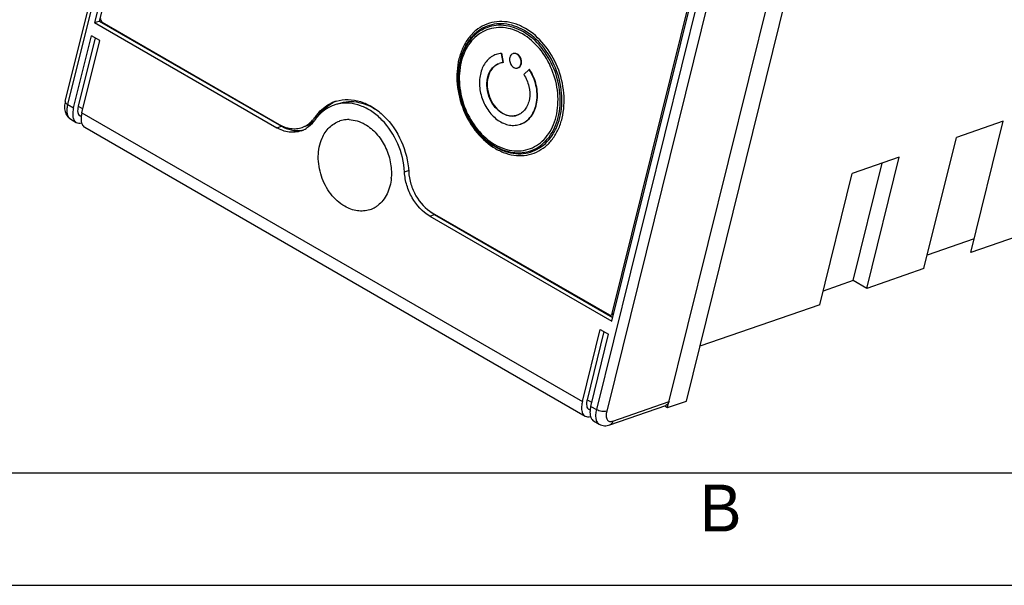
# Model space of a CAD drawing. Header units: millimetres. Extents: x 0 to 420, y 0 to 297.
# Tile 2 of 25: x 119 to 171, y 0 to 30. Entities that reach past the tile are written whole.
import ezdxf

# ---------------------------------------------------------------- set-up
doc = ezdxf.new("R2010")
doc.units = ezdxf.units.MM
doc.header["$LTSCALE"] = 23.1
doc.layers.get('0').update_dxf_attribs({"linetype": 'CONTINUOUS'})
doc.layers.add('3_ALL_AXES', color=7, linetype='CONTINUOUS')
doc.styles.add('TEXTSTYLE_2', font='trium.ttf')

msp = doc.modelspace()

# ---------------------------------------------------------------- linework, layer by layer
at = {"color": 7, "linetype": 'CONTINUOUS'}
for p, q in [((121.10411, 25.84429), (137.21218, 90.94429)), ((154.24125, 9.83758), (170.86894, 77.03758)), ((153.24125, 9.49117), (169.86894, 76.69117)), ((150.28751, 14.50478), (155.4317, 35.29478)), ((122.66794, 30.03857), (132.38503, 24.42841)), ((122.91794, 30.12518), (132.63503, 24.51501)), ((123.07287, 30.05716), (132.51967, 24.60305)), ((195.9656, 26.96783), (169.4156, 17.77064)), ((121.3924, 24.88219), (121.69211, 24.70915)), ((171.14765, 24.77064), (168.64765, 23.90461)), ((169.4156, 17.77064), (171.14765, 24.77064)), ((122.14211, 24.44934), (148.84269, 9.03376)), ((166.9156, 16.90461), (168.64765, 23.90461)), ((165.59765, 22.84806), (163.09765, 21.98204)), ((163.8656, 15.84806), (165.59765, 22.84806)), ((163.1456, 16.26376), (164.69765, 22.53629)), ((161.3656, 14.98204), (163.09765, 21.98204)), ((140.55143, 19.71354), (150.26852, 14.10337)), ((140.68607, 19.88818), (150.13287, 14.43406)), ((140.80143, 19.80014), (150.31852, 14.30544)), ((169.5956, 18.4981), (167.0956, 17.63208)), ((166.9156, 16.90461), (163.8656, 15.84806)), ((163.1456, 16.26376), (161.5456, 15.7095)), ((163.8656, 15.84806), (163.1456, 16.26376)), ((161.3656, 14.98204), (154.9656, 12.76501)), ((150.21988, 14.42288), (150.35955, 14.47126)), ((150.15012, 8.56218), (153.15012, 9.60141)), ((153.08774, 9.5798), (153.24125, 9.49117)), ((153.24125, 9.49117), (154.24125, 9.83758)), ((149.29269, 8.77395), (149.5924, 8.60091)), ((18, 6), (414, 6))]:
    msp.add_line(p, q, dxfattribs=at)
at = {"color": 9, "linetype": 'CONTINUOUS'}
for p, q in [((121.2424, 25.66161), (137.35047, 90.76161)), ((165.55047, 74.48033), (149.4424, 9.38033)), ((166.10047, 74.39373), (149.9924, 9.29373)), ((132.38503, 24.42841), (132.63503, 24.51501)), ((139.20227, 22.06489), (139.42158, 22.14086)), ((140.55143, 19.71354), (140.80143, 19.80014)), ((150.28751, 14.50478), (150.37538, 14.53522)), ((150.31919, 8.76694), (153.31919, 9.80617))]:
    msp.add_line(p, q, dxfattribs=at)
at = {"color": 2, "linetype": 'CONTINUOUS'}
msp.add_line((0, 0), (420, 0), dxfattribs=at)
at = {"color": 7, "linetype": 'CONTINUOUS'}
for centre, radius, start, end in [((136.07118, 23.81562), 1.92385, 102.553171, 109.091506), ((136.37683, 23.48153), 2.37983, 140.596343, 145.520345), ((136.28409, 23.55769), 2.25983, 135.56335, 140.595942), ((136.19738, 23.45181), 1.40892, 107.912347, 109.23701), ((136.2035, 23.42861), 1.43288, 94.690754, 107.860143), ((136.20841, 23.36671), 1.49497, 88.298453, 94.684087), ((133.49262, 25.64739), 1.37516, 278.081332, 283.325569), ((133.24883, 25.53549), 1.34911, 289.09778, 294.114047), ((133.24412, 25.54601), 1.36064, 294.113763, 296.622205), ((133.23594, 25.56196), 1.37857, 296.629028, 301.330842), ((133.22693, 25.57703), 1.39612, 301.325384, 302.757492), ((135.7111, 21.98156), 2.79514, 355.083101, 355.739871), ((136.91229, 21.39014), 1.40892, 287.912347, 289.237015), ((136.90713, 21.4014), 1.42125, 289.283563, 301.169832), ((136.8772, 21.45041), 1.47868, 301.179329, 307.653648), ((141.97258, 21.7996), 2.31767, 231.05873, 236.073211), ((141.8692, 21.64783), 2.13403, 236.101991, 239.976629)]:
    msp.add_arc(centre, radius, start, end, dxfattribs=at)
for points, knots in [([(122.98751, 30.26644), (122.97792, 30.22769), (122.98709, 30.14393), (123.03911, 30.07666), (123.07287, 30.05716)], [0, 0, 0, 0, 0.50591329, 1, 1, 1, 1]), ([(121.10411, 25.84429), (121.08158, 25.75327), (121.05329, 25.57146), (121.07525, 25.29889), (121.18235, 25.05059), (121.31597, 24.92631), (121.3924, 24.88219)], [0, 0, 0, 0, 0.26169977, 0.50956417, 0.75370301, 1, 1, 1, 1]), ([(139.20227, 22.06489), (139.17283, 22.58064), (138.92591, 23.59719), (138.22459, 24.67942), (137.4812, 25.30738), (136.88219, 25.61935), (136.26098, 25.76268), (135.84706, 25.73669), (135.65304, 25.69348)], [0, 0, 0, 0, 0.27322099, 0.54106581, 0.66669979, 0.78450006, 0.89486917, 1, 1, 1, 1]), ([(135.69193, 25.72025), (135.86153, 25.77898), (136.22519, 25.84946), (136.78967, 25.80191), (137.3509, 25.60785), (137.69681, 25.39416), (137.86246, 25.26877)], [0, 0, 0, 0, 0.23369437, 0.47496331, 0.72948825, 1, 1, 1, 1]), ([(135.44193, 25.63365), (135.29844, 25.58396), (135.01914, 25.44793), (134.77945, 25.25084), (134.67052, 25.13984)], [0, 0, 0, 0, 0.4940207, 1, 1, 1, 1]), ([(134.41507, 24.82878), (134.38545, 24.78568), (134.26296, 24.62362), (134.10917, 24.48453), (133.98235, 24.40293)], [0, 0, 0, 0, 0.25750011, 1, 1, 1, 1]), ([(134.80254, 23.86739), (134.89482, 24.07863), (135.08608, 24.37244), (135.43679, 24.65217), (135.63262, 24.74697), (135.73317, 24.78206)], [0, 0, 0, 0, 0.51705334, 0.76113056, 1, 1, 1, 1]), ([(136.2528, 24.86102), (136.39621, 24.85682), (136.69149, 24.80601), (136.96427, 24.68458), (137.0961, 24.60847)], [0, 0, 0, 0, 0.48519482, 1, 1, 1, 1]), ([(133.69023, 24.26063), (133.58888, 24.22554), (133.37434, 24.17911), (132.92076, 24.18829), (132.5873, 24.31163), (132.38503, 24.42841)], [0, 0, 0, 0, 0.23802808, 0.48164634, 1, 1, 1, 1]), ([(132.63503, 24.51501), (132.79816, 24.42083), (133.14036, 24.28029), (133.51247, 24.26123), (133.68594, 24.28588)], [0, 0, 0, 0, 0.51809219, 1, 1, 1, 1]), ([(137.0961, 24.60847), (137.32109, 24.47858), (137.74069, 24.12431), (138.12179, 23.549), (138.33946, 23.02548), (138.48799, 22.47922), (138.51921, 22.05168), (138.49851, 21.77392)], [0, 0, 0, 0, 0.23535247, 0.48804171, 0.61788296, 0.7476713, 1, 1, 1, 1]), ([(136.01357, 20.23347), (135.72643, 20.39925), (135.20634, 20.88218), (134.71724, 21.82554), (134.54244, 22.87115), (134.67087, 23.56597), (134.80254, 23.86739)], [0, 0, 0, 0, 0.24120873, 0.50133859, 0.76070933, 1, 1, 1, 1]), ([(138.49595, 21.74198), (138.47087, 21.45043), (138.36535, 21.02223), (138.07056, 20.54666), (137.88213, 20.35807), (137.78051, 20.27971)], [0, 0, 0, 0, 0.52626153, 0.76922395, 1, 1, 1, 1]), ([(140.55143, 19.71354), (140.16159, 19.93861), (139.66931, 20.48298), (139.30317, 21.34385), (139.21597, 21.82476), (139.20227, 22.06489)], [0, 0, 0, 0, 0.48248983, 0.74220142, 1, 1, 1, 1]), ([(137.34562, 20.04951), (137.24152, 20.01586), (137.02187, 19.97239), (136.55931, 19.98746), (136.21997, 20.11431), (136.01357, 20.23347)], [0, 0, 0, 0, 0.23793255, 0.48167166, 1, 1, 1, 1]), ([(150.13287, 14.43406), (150.14635, 14.42628), (150.17522, 14.41546), (150.2063, 14.41818), (150.21988, 14.42288)], [0, 0, 0, 0, 0.51987736, 1, 1, 1, 1]), ([(150.21988, 14.42288), (150.23624, 14.42854), (150.26746, 14.45145), (150.28289, 14.4861), (150.28751, 14.50478)], [0, 0, 0, 0, 0.47345368, 1, 1, 1, 1]), ([(153.31919, 9.80617), (153.30764, 9.75946), (153.26906, 9.67283), (153.191, 9.61556), (153.15012, 9.60141)], [0, 0, 0, 0, 0.52654632, 1, 1, 1, 1]), ([(149.5924, 8.60091), (149.67538, 8.553), (149.867, 8.49823), (150.06037, 8.53108), (150.15012, 8.56218)], [0, 0, 0, 0, 0.50218892, 1, 1, 1, 1])]:
    msp.add_open_spline(points, degree=3, knots=knots, dxfattribs=at)
at = {"color": 9, "linetype": 'CONTINUOUS'}
for points, knots in [([(145.65386, 29.7263), (145.47925, 29.82711), (145.11925, 29.99165), (144.55122, 30.11186), (143.99185, 30.09181), (143.46523, 29.9303), (142.99465, 29.63421), (142.5996, 29.2177), (142.29429, 28.69909), (142.01408, 27.88164), (141.94818, 26.72463), (142.28927, 25.35222), (142.99517, 24.14407), (143.68892, 23.52821), (144.06632, 23.31032)], [0, 0, 0, 0, 0.059913, 0.11664336, 0.17104057, 0.22444887, 0.27843187, 0.33442379, 0.3934283, 0.45588404, 0.58978266, 0.73099832, 0.87050344, 1, 1, 1, 1]), ([(145.60008, 29.61716), (145.43086, 29.71485), (145.08196, 29.87432), (144.53146, 29.99083), (143.98935, 29.97139), (143.47898, 29.81487), (143.02293, 29.52791), (142.64007, 29.12425), (142.34418, 28.62165), (142.07262, 27.82943), (142.00874, 26.70812), (142.33932, 25.37806), (143.02342, 24.20719), (143.69577, 23.61033), (144.06152, 23.39917)], [0, 0, 0, 0, 0.05991298, 0.11664399, 0.17104091, 0.22444916, 0.2784321, 0.33442396, 0.39342842, 0.45588411, 0.58978261, 0.73099814, 0.87050318, 1, 1, 1, 1]), ([(145.54431, 29.54482), (145.37824, 29.6407), (145.03585, 29.79718), (144.49561, 29.91152), (143.96361, 29.89244), (143.46277, 29.73884), (143.01522, 29.45724), (142.6395, 29.0611), (142.34914, 28.56788), (142.08264, 27.79043), (142.01996, 26.69004), (142.34436, 25.38479), (143.01571, 24.23577), (143.67551, 23.65004), (144.03445, 23.44281)], [0, 0, 0, 0, 0.05991395, 0.11664562, 0.17104198, 0.22444991, 0.27843272, 0.33442446, 0.39342872, 0.45588421, 0.58978224, 0.73099738, 0.87050145, 1, 1, 1, 1]), ([(145.49052, 29.43568), (145.32984, 29.52844), (144.99856, 29.67986), (144.47586, 29.79048), (143.96112, 29.77202), (143.47652, 29.6234), (143.0435, 29.35094), (142.67997, 28.96766), (142.39903, 28.49044), (142.14118, 27.73822), (142.08053, 26.67353), (142.39441, 25.41063), (143.04397, 24.29889), (143.68237, 23.73216), (144.02966, 23.53166)], [0, 0, 0, 0, 0.05991397, 0.11664502, 0.17104165, 0.22444963, 0.2784325, 0.33442429, 0.3934286, 0.45588415, 0.5897823, 0.73099756, 0.87050171, 1, 1, 1, 1]), ([(144.02966, 23.53166), (144.19033, 23.43889), (144.52161, 23.28747), (145.04432, 23.17685), (145.55906, 23.19531), (146.04365, 23.34393), (146.47668, 23.6164), (146.84021, 23.99968), (147.12115, 24.4769), (147.379, 25.22912), (147.43965, 26.2938), (147.12577, 27.5567), (146.4762, 28.66844), (145.83781, 29.23517), (145.49052, 29.43568)], [0, 0, 0, 0, 0.05991397, 0.11664502, 0.17104165, 0.22444963, 0.2784325, 0.33442429, 0.3934286, 0.45588415, 0.5897823, 0.73099756, 0.87050171, 1, 1, 1, 1]), ([(144.03445, 23.44281), (144.20052, 23.34693), (144.54291, 23.19044), (145.08314, 23.0761), (145.61514, 23.09518), (146.11599, 23.24878), (146.56353, 23.53039), (146.93925, 23.92652), (147.22962, 24.41975), (147.49611, 25.19719), (147.55879, 26.29758), (147.23439, 27.60283), (146.56304, 28.75185), (145.90324, 29.33759), (145.54431, 29.54482)], [0, 0, 0, 0, 0.05991414, 0.11664494, 0.17104167, 0.22444972, 0.27843258, 0.33442442, 0.39342873, 0.45588427, 0.58978232, 0.73099748, 0.87050163, 1, 1, 1, 1]), ([(144.06152, 23.39917), (144.23074, 23.30147), (144.57964, 23.14201), (145.13013, 23.02549), (145.67224, 23.04493), (146.18262, 23.20145), (146.63867, 23.48841), (147.02153, 23.89207), (147.31742, 24.39467), (147.58898, 25.18689), (147.65285, 26.3082), (147.32228, 27.63827), (146.63817, 28.80913), (145.96583, 29.40599), (145.60008, 29.61716)], [0, 0, 0, 0, 0.05991316, 0.11664329, 0.17104061, 0.22444898, 0.27843195, 0.33442393, 0.39342844, 0.45588416, 0.58978269, 0.73099824, 0.87050337, 1, 1, 1, 1]), ([(144.06632, 23.31032), (144.24093, 23.20951), (144.60093, 23.04496), (145.16896, 22.92475), (145.72833, 22.9448), (146.25495, 23.10631), (146.72553, 23.4024), (147.12058, 23.81892), (147.42589, 24.33752), (147.70609, 25.15497), (147.772, 26.31198), (147.4309, 27.6844), (146.72501, 28.89254), (146.03126, 29.50841), (145.65386, 29.7263)], [0, 0, 0, 0, 0.059913, 0.11664336, 0.17104057, 0.22444887, 0.27843187, 0.33442379, 0.3934283, 0.45588404, 0.58978266, 0.73099832, 0.87050344, 1, 1, 1, 1]), ([(121.10412, 25.84429), (121.10062, 25.83012), (121.10292, 25.79613), (121.13111, 25.74829), (121.17896, 25.70187), (121.21954, 25.67481), (121.2424, 25.66161)], [0, 0, 0, 0, 0.18059754, 0.39939768, 0.67343488, 1, 1, 1, 1]), ([(121.3924, 24.88219), (121.34604, 24.90894), (121.26173, 24.99693), (121.20069, 25.18318), (121.19325, 25.41224), (121.22109, 25.5755), (121.2424, 25.66161)], [0, 0, 0, 0, 0.19064362, 0.4136824, 0.68404612, 1, 1, 1, 1]), ([(149.4424, 9.38033), (149.42109, 9.29422), (149.39325, 9.13097), (149.40069, 8.9019), (149.46173, 8.71565), (149.54604, 8.62767), (149.5924, 8.60091)], [0, 0, 0, 0, 0.31595388, 0.5863176, 0.80935638, 1, 1, 1, 1]), ([(149.9924, 9.29373), (149.95455, 9.28062), (149.86484, 9.26882), (149.67597, 9.28348), (149.52941, 9.3301), (149.4424, 9.38033)], [0, 0, 0, 0, 0.2115601, 0.46936172, 1, 1, 1, 1]), ([(149.9924, 9.29373), (149.97188, 9.21081), (149.95434, 9.08874), (149.97522, 8.93773), (150.01039, 8.85009), (150.0664, 8.78495), (150.17059, 8.73403), (150.26292, 8.74744), (150.31919, 8.76694)], [0, 0, 0, 0, 0.32316216, 0.45714761, 0.57295223, 0.67569954, 0.77472767, 1, 1, 1, 1]), ([(150.31919, 8.76694), (150.30764, 8.72023), (150.26906, 8.6336), (150.191, 8.57633), (150.15012, 8.56218)], [0, 0, 0, 0, 0.52654633, 1, 1, 1, 1])]:
    msp.add_open_spline(points, degree=3, knots=knots, dxfattribs=at)
at = {"layer": '3_ALL_AXES', "color": 7, "linetype": 'CONTINUOUS'}
for p, q in [((136.52435, 86.03857), (122.66794, 30.03857)), ((136.72435, 85.9231), (122.91794, 30.12518)), ((150.26852, 14.10337), (164.12493, 70.10337)), ((122.66794, 30.03857), (122.91794, 30.12518)), ((121.54211, 25.48857), (122.49473, 29.33857)), ((122.69473, 29.2231), (121.79211, 25.57518)), ((121.99211, 25.22877), (122.94473, 29.07877)), ((122.94473, 29.07877), (122.49473, 29.33857)), ((144.39063, 28.40343), (144.37063, 28.3965)), ((144.46528, 27.90467), (144.37063, 28.3965)), ((144.48528, 27.9116), (144.39063, 28.40343)), ((145.00617, 28.38531), (144.98617, 28.37838)), ((144.11511, 28.34557), (144.09511, 28.33864)), ((144.48528, 27.9116), (144.46528, 27.90467)), ((145.26803, 27.62938), (145.24803, 27.62245)), ((145.84847, 27.54328), (145.5645, 27.27003)), ((145.86847, 27.5502), (145.84847, 27.54328)), ((121.95505, 25.01922), (121.89211, 25.05556)), ((145.40507, 24.62177), (145.38507, 24.61484)), ((148.69269, 9.81318), (149.64532, 13.66318)), ((149.64532, 13.66318), (150.09532, 13.40337)), ((149.84532, 13.54771), (148.94269, 9.89978)), ((149.14269, 9.55337), (150.09532, 13.40337)), ((149.10564, 9.34382), (149.04269, 9.38017))]:
    msp.add_line(p, q, dxfattribs=at)
at = {"layer": '3_ALL_AXES', "color": 9, "linetype": 'CONTINUOUS'}
for p, q in [((121.2424, 25.66161), (121.54211, 25.48857)), ((121.79211, 25.57518), (122.04211, 25.43084)), ((121.99211, 25.22877), (148.69269, 9.81318)), ((134.56437, 25.02869), (134.41437, 24.97673)), ((149.19269, 9.75544), (148.94269, 9.89978)), ((149.14269, 9.55337), (149.4424, 9.38033))]:
    msp.add_line(p, q, dxfattribs=at)
at = {"layer": '3_ALL_AXES', "color": 7, "linetype": 'CONTINUOUS'}
for centre, radius, start, end in [((144.46349, 27.27063), 1.1297, 94.714799, 109.030334), ((144.53439, 27.06731), 0.8402, 94.718094, 109.0348), ((136.14795, 23.91984), 2.01052, 110.449019, 116.626946), ((136.3062, 23.95491), 2.02932, 116.62126, 117.408222), ((136.29881, 23.97), 2.01252, 111.471153, 116.625716), ((136.14274, 23.93278), 1.99658, 109.095975, 110.43845), ((136.14441, 23.92789), 2.00175, 106.909938, 109.095391), ((133.16222, 25.83272), 1.51665, 318.615934, 321.229432), ((133.36193, 25.83984), 1.44972, 311.62203, 318.646947), ((133.1238, 25.86326), 1.56573, 321.238702, 325.513953), ((136.46955, 23.56492), 2.49338, 140.095187, 145.51284), ((133.31734, 25.65617), 1.2807, 289.168187, 304.302006)]:
    msp.add_arc(centre, radius, start, end, dxfattribs=at)
for points, knots in [([(144.98618, 28.37837), (144.94529, 28.36424), (144.86723, 28.30695), (144.82866, 28.22032), (144.8171, 28.17362)], [0, 0, 0, 0, 0.47346611, 1, 1, 1, 1]), ([(145.4171, 27.82721), (145.43445, 27.89734), (145.43081, 28.05034), (145.35136, 28.22084), (145.25043, 28.32404), (145.16448, 28.37505), (145.07335, 28.39616), (145.01329, 28.38773), (144.98618, 28.37837)], [0, 0, 0, 0, 0.26336695, 0.53595899, 0.6651366, 0.78493385, 0.89542977, 1, 1, 1, 1]), ([(145.4371, 27.83414), (145.45445, 27.90426), (145.45082, 28.05727), (145.37135, 28.22775), (145.27044, 28.33099), (145.18448, 28.38201), (145.09335, 28.40307), (145.03328, 28.39467), (145.00618, 28.38529)], [0, 0, 0, 0, 0.26334793, 0.53595343, 0.66513669, 0.78494608, 0.89543605, 1, 1, 1, 1]), ([(144.09513, 28.33858), (144.00347, 28.30687), (143.82539, 28.21733), (143.5145, 27.94311), (143.24757, 27.43878), (143.16589, 26.72458), (143.30885, 25.98085), (143.65665, 25.3081), (144.16262, 24.79749), (144.68437, 24.56639), (145.09821, 24.54338), (145.29349, 24.5831), (145.38507, 24.61484)], [0, 0, 0, 0, 0.05369433, 0.10887048, 0.22737073, 0.35932312, 0.5000162, 0.64070878, 0.77265878, 0.89115347, 0.94633847, 1, 1, 1, 1]), ([(145.21982, 25.09188), (145.1517, 25.06827), (145.00647, 25.03868), (144.69865, 25.05581), (144.31057, 25.22771), (143.93425, 25.6075), (143.6755, 26.10786), (143.56923, 26.66106), (143.62993, 27.19228), (143.82847, 27.56741), (144.05971, 27.77139), (144.19219, 27.83798), (144.26037, 27.86157)], [0, 0, 0, 0, 0.05365965, 0.10884559, 0.227339, 0.35928914, 0.49997889, 0.64066979, 0.77262258, 0.89112151, 0.94629762, 1, 1, 1, 1]), ([(144.8171, 28.17362), (144.79975, 28.10349), (144.80339, 27.95049), (144.88284, 27.77999), (144.98377, 27.67679), (145.06973, 27.62578), (145.16085, 27.60467), (145.22091, 27.6131), (145.24803, 27.62247)], [0, 0, 0, 0, 0.26336695, 0.53595899, 0.6651366, 0.78493385, 0.89542977, 1, 1, 1, 1]), ([(144.19345, 27.83279), (144.13004, 27.8024), (144.00842, 27.72354), (143.8012, 27.50309), (143.63211, 27.12404), (143.59485, 26.60359), (143.71346, 26.07019), (143.9728, 25.59207), (144.34031, 25.23039), (144.7147, 25.06537), (145.01214, 25.04536), (145.15323, 25.07096), (145.21974, 25.09211)], [0, 0, 0, 0, 0.05384716, 0.10965879, 0.22984649, 0.36271011, 0.5031284, 0.64278368, 0.77366129, 0.89155346, 0.94655289, 1, 1, 1, 1]), ([(145.24803, 27.62247), (145.28892, 27.63659), (145.36697, 27.69388), (145.40555, 27.78051), (145.4171, 27.82721)], [0, 0, 0, 0, 0.47346611, 1, 1, 1, 1]), ([(145.31125, 27.64969), (145.34218, 27.66839), (145.39798, 27.72379), (145.42756, 27.79556), (145.4371, 27.83414)], [0, 0, 0, 0, 0.47632212, 1, 1, 1, 1]), ([(145.38507, 24.61484), (145.4962, 24.65336), (145.71164, 24.76956), (145.97226, 25.03997), (146.16052, 25.38943), (146.30675, 25.94527), (146.26459, 26.71223), (146.01986, 27.286), (145.84847, 27.54328)], [0, 0, 0, 0, 0.10505745, 0.21439495, 0.33095251, 0.45571934, 0.72388069, 1, 1, 1, 1]), ([(145.40506, 24.62178), (145.51621, 24.66026), (145.73162, 24.77652), (145.99225, 25.0469), (146.18052, 25.39636), (146.32677, 25.9522), (146.28458, 26.71916), (146.03986, 27.29293), (145.86847, 27.5502)], [0, 0, 0, 0, 0.1050565, 0.21439248, 0.33094882, 0.45571616, 0.72388468, 1, 1, 1, 1]), ([(145.5645, 27.27003), (145.69199, 27.07866), (145.87402, 26.65189), (145.90538, 26.08142), (145.79662, 25.66799), (145.65658, 25.40806), (145.46272, 25.20695), (145.30248, 25.12052), (145.21982, 25.09188)], [0, 0, 0, 0, 0.27612583, 0.54428157, 0.66905109, 0.78560952, 0.89494513, 1, 1, 1, 1]), ([(134.56437, 25.02869), (134.66988, 25.1822), (134.9105, 25.46181), (135.21324, 25.67409), (135.37205, 25.75644)], [0, 0, 0, 0, 0.51011491, 1, 1, 1, 1]), ([(135.56216, 25.84309), (135.76603, 25.90507), (136.20625, 25.96444), (136.87845, 25.84788), (137.53193, 25.54042), (138.34871, 24.88975), (139.1229, 23.73486), (139.39508, 22.6395), (139.42685, 22.08277)], [0, 0, 0, 0, 0.10496489, 0.21463173, 0.33171446, 0.45696496, 0.72530403, 1, 1, 1, 1]), ([(121.54211, 25.48857), (121.5208, 25.40246), (121.49296, 25.23921), (121.50039, 25.01014), (121.56144, 24.82389), (121.64575, 24.73591), (121.6921, 24.70915)], [0, 0, 0, 0, 0.31595386, 0.58631758, 0.80935637, 1, 1, 1, 1]), ([(121.79211, 25.57518), (121.77791, 25.51782), (121.75942, 25.40896), (121.76431, 25.25626), (121.80495, 25.13198), (121.86123, 25.07343), (121.89211, 25.05557)], [0, 0, 0, 0, 0.3156775, 0.58638006, 0.80940682, 1, 1, 1, 1]), ([(121.99211, 25.22877), (121.98543, 25.2018), (121.96269, 25.09927), (121.94984, 24.99427), (121.94853, 24.91702)], [0, 0, 0, 0, 0.26445117, 1, 1, 1, 1]), ([(134.55685, 25.16446), (134.65338, 25.27974), (134.86537, 25.48979), (135.11645, 25.65176), (135.24688, 25.71714)], [0, 0, 0, 0, 0.50753776, 1, 1, 1, 1]), ([(121.6921, 24.70915), (121.73155, 24.68638), (121.82807, 24.6579), (121.92653, 24.6695), (121.97656, 24.68183)], [0, 0, 0, 0, 0.46917979, 1, 1, 1, 1]), ([(121.94853, 24.91702), (121.94763, 24.8643), (121.95312, 24.76507), (121.98827, 24.62911), (122.04999, 24.51998), (122.11001, 24.46787), (122.1421, 24.44934)], [0, 0, 0, 0, 0.2990344, 0.5604495, 0.78985122, 1, 1, 1, 1]), ([(133.88785, 24.49843), (133.92759, 24.5122), (134.08516, 24.57567), (134.22934, 24.67139), (134.32485, 24.75611)], [0, 0, 0, 0, 0.24777579, 1, 1, 1, 1]), ([(134.03909, 24.59821), (134.06284, 24.61439), (134.15698, 24.6832), (134.2421, 24.76417), (134.30016, 24.83005)], [0, 0, 0, 0, 0.24660965, 1, 1, 1, 1]), ([(132.51967, 24.60305), (132.70847, 24.49405), (133.01975, 24.37891), (133.44309, 24.37038), (133.64331, 24.41371), (133.73785, 24.44647)], [0, 0, 0, 0, 0.51840537, 0.76206936, 1, 1, 1, 1]), ([(139.42685, 22.08277), (139.43964, 21.85867), (139.52105, 21.40982), (139.86269, 20.60631), (140.32221, 20.09825), (140.68607, 19.88818)], [0, 0, 0, 0, 0.25777866, 0.5175107, 1, 1, 1, 1]), ([(148.69269, 9.81318), (148.67138, 9.72707), (148.64354, 9.56381), (148.65098, 9.33475), (148.71202, 9.14849), (148.79633, 9.06051), (148.84269, 9.03375)], [0, 0, 0, 0, 0.31595386, 0.58631758, 0.80935637, 1, 1, 1, 1]), ([(148.94269, 9.89978), (148.9285, 9.84242), (148.91, 9.73356), (148.91489, 9.58086), (148.95553, 9.45658), (149.01181, 9.39803), (149.04269, 9.38017)], [0, 0, 0, 0, 0.3156775, 0.58638006, 0.80940682, 1, 1, 1, 1]), ([(149.14269, 9.55337), (149.13602, 9.5264), (149.11327, 9.42387), (149.10042, 9.31887), (149.09911, 9.24162)], [0, 0, 0, 0, 0.26445117, 1, 1, 1, 1]), ([(148.84269, 9.03375), (148.88213, 9.01098), (148.97866, 8.98251), (149.07711, 8.9941), (149.12714, 9.00643)], [0, 0, 0, 0, 0.46917979, 1, 1, 1, 1]), ([(149.09911, 9.24162), (149.09822, 9.1889), (149.10371, 9.08967), (149.13886, 8.95371), (149.20057, 8.84459), (149.2606, 8.79247), (149.29269, 8.77395)], [0, 0, 0, 0, 0.2990344, 0.5604495, 0.78985122, 1, 1, 1, 1])]:
    msp.add_open_spline(points, degree=3, knots=knots, dxfattribs=at)

# ---------------------------------------------------------------- texts
at = {"color": 2, "linetype": 'CONTINUOUS', "insert": (156.07197, 5.37307), "char_height": 2.5, "width": 2.3703704, "attachment_point": 2, "line_spacing_factor": 0.9, "style": 'TEXTSTYLE_2'}
msp.add_mtext('B', dxfattribs=at)

doc.saveas('drawing.dxf')
